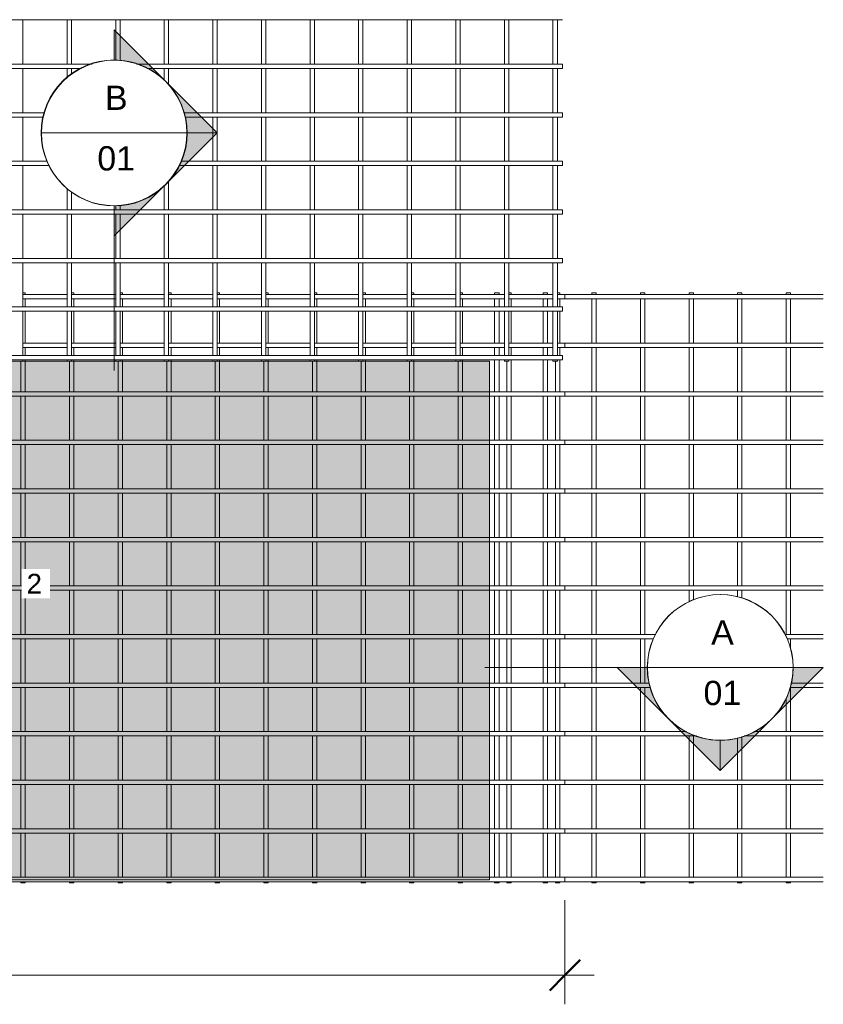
# Model space of a CAD drawing. Header units: millimetres. Extents: x -1068 to 8230, y -787 to 3268.
# Tile 3 of 4: x 3252 to 6560, y -787 to 3268. Entities that reach past the tile are written whole.
import ezdxf

# ---------------------------------------------------------------- set-up
doc = ezdxf.new("R2010")
doc.units = ezdxf.units.MM
for name, color, linetype, lineweight in [('A-ANNO-DIMS', 211, 'Continuous', 9), ('A-ANNO-DIMS-50', 211, 'Continuous', 9), ('A-DETL-GENF', 92, 'Continuous', 18), ('A-DETL-THIN', 151, 'Continuous', 18), ('A-GENM', 13, 'Continuous', 18), ('G-ANNO-SYMB', 111, 'Continuous', 9), ('G-ANNO-TEXT', 231, 'Continuous', 9)]:
    doc.layers.add(name, color=color, linetype=linetype, lineweight=lineweight)
doc.styles.add('Arial', font='arial.ttf', dxfattribs={"height": 100})
doc.styles.add('Arial_2', font='arial.ttf', dxfattribs={"height": 81.236361})
doc.styles.add('TechnicBold', font='techb___.ttf', dxfattribs={"height": 100})
doc.dimstyles.new('Technic_-_DiagonalSlash', dxfattribs={"dimscale": 304.8, "dimtxt": 134.269535, "dimasz": 0.410105, "dimexe": 0.393701, "dimexo": 0.82021, "dimgap": 0.287073, "dimtad": 1, "dimdec": 0, "dimzin": 0, "dimdsep": 46, "dimtxsty": 'TechnicBold', "dimblk1": 'OBLIQUE', "dimblk2": 'OBLIQUE', "dimsah": 1, "dimcen": 0.09, "dimdle": 0.393701, "dimazin": 0, "dimtfac": 1, "dimtdec": 4, "dimtix": 1, "dimtmove": 0, "dimatfit": 3, "dimfxl": 1, "dimtvp": 1, "dimtfill": 1, "dimtolj": 1, "dimtzin": 0, "dimarcsym": 2})

# ---------------------------------------------------------------- blocks, each defined once
blk = doc.blocks.new('United Steel Ductile SE92 Large Mesh - United Steel Ductile SE92 Large Mesh-258922-Level 1')
at = {"layer": 'A-GENM'}
for p, q in [((-2220.9, 0), (-2230.9, 0)), ((-2220.9, -6.9), (-2220.9, 0)), ((-2020.9, 0), (-2030.9, 0)), ((-2020.9, -6.9), (-2020.9, 0)), ((-1820.9, 0), (-1831, 0)), ((-1820.9, -6.9), (-1820.9, 0)), ((-1620.9, 0), (-1631, 0)), ((-1620.9, -6.9), (-1620.9, 0)), ((-1420.9, 0), (-1431, 0)), ((-1420.9, -6.9), (-1420.9, 0)), ((-1221, 0), (-1231, 0)), ((-1221, -6.9), (-1221, 0)), ((-1021, 0), (-1031, 0)), ((-1021, -6.9), (-1021, 0)), ((-821, 0), (-831, 0)), ((-821, -6.9), (-821, 0)), ((-621, 0), (-631, 0)), ((-621, -6.9), (-621, 0)), ((-421, 0), (-431, 0)), ((-421, -6.9), (-421, 0)), ((-221, 0), (-231, 0)), ((-221, -6.9), (-221, 0)), ((-21, 0), (-31, 0)), ((-21, -6.9), (-21, 0)), ((-2048.9, -6.9), (-2230.9, -6.9)), ((-2230.9, -24.9), (-2048.9, -24.9)), ((-2220.9, -57.9), (-2220.9, -24.9)), ((-1848.9, -6.9), (-2030.9, -6.9)), ((-2030.9, -24.9), (-1848.9, -24.9)), ((-2020.9, -57.9), (-2020.9, -24.9)), ((-1648.9, -6.9), (-1830.9, -6.9)), ((-1830.9, -24.9), (-1648.9, -24.9)), ((-1820.9, -57.9), (-1820.9, -24.9)), ((-1448.9, -6.9), (-1630.9, -6.9)), ((-1630.9, -24.9), (-1448.9, -24.9)), ((-1620.9, -57.9), (-1620.9, -24.9)), ((-1249, -6.9), (-1430.9, -6.9)), ((-1430.9, -24.9), (-1249, -24.9)), ((-1420.9, -57.9), (-1420.9, -24.9)), ((-1049, -6.9), (-1231, -6.9)), ((-1231, -24.9), (-1049, -24.9)), ((-1221, -57.9), (-1221, -24.9)), ((-849.5, -6.9), (-1031, -6.9)), ((-1031, -24.9), (-849.5, -24.9)), ((-1021, -57.9), (-1021, -24.9)), ((-649, -6.9), (-831, -6.9)), ((-831, -24.9), (-649, -24.9)), ((-821, -57.9), (-821, -24.9)), ((-449, -6.9), (-631, -6.9)), ((-631, -24.9), (-449, -24.9)), ((-621, -57.9), (-621, -24.9)), ((-249, -6.9), (-431, -6.9)), ((-431, -24.9), (-249, -24.9)), ((-421, -57.9), (-421, -24.9)), ((-49, -6.9), (-231, -6.9)), ((-231, -24.9), (-49, -24.9)), ((-221, -57.9), (-221, -24.9)), ((0, -6.9), (-31, -6.9)), ((-31, -24.9), (0, -24.9)), ((-21, -57.9), (-21, -24.9)), ((0, -24.9), (0, -6.9)), ((-2220.9, -206.9), (-2220.9, -75.9)), ((-2020.9, -206.9), (-2020.9, -75.9)), ((-1820.9, -206.9), (-1820.9, -75.9)), ((-1620.9, -206.9), (-1620.9, -75.9)), ((-1420.9, -206.9), (-1420.9, -75.9)), ((-1221, -206.9), (-1221, -75.9)), ((-1021, -206.9), (-1021, -75.9)), ((-821, -206.9), (-821, -75.9)), ((-621, -206.9), (-621, -75.9)), ((-421, -206.9), (-421, -75.9)), ((-221, -206.9), (-221, -75.9)), ((-21, -206.9), (-21, -75.9)), ((-2048.9, -206.9), (-2230.9, -206.9)), ((-2230.9, -224.9), (-2048.9, -224.9)), ((-2220.9, -257.8), (-2220.9, -224.9)), ((-1848.9, -206.9), (-2030.9, -206.9)), ((-2030.9, -224.9), (-1848.9, -224.9)), ((-2020.9, -257.8), (-2020.9, -224.9)), ((-1648.9, -206.9), (-1830.9, -206.9)), ((-1830.9, -224.9), (-1648.9, -224.9)), ((-1820.9, -257.8), (-1820.9, -224.9)), ((-1448.9, -206.9), (-1630.9, -206.9)), ((-1630.9, -224.9), (-1448.9, -224.9)), ((-1620.9, -257.8), (-1620.9, -224.9)), ((-1249, -206.9), (-1430.9, -206.9)), ((-1430.9, -224.9), (-1249, -224.9)), ((-1420.9, -257.8), (-1420.9, -224.9)), ((-1049, -206.9), (-1231, -206.9)), ((-1231, -224.9), (-1049, -224.9)), ((-1221, -257.8), (-1221, -224.9)), ((-849, -206.9), (-1031, -206.9)), ((-1031, -224.9), (-849, -224.9)), ((-1021, -257.8), (-1021, -224.9)), ((-649, -206.9), (-831, -206.9)), ((-831, -224.9), (-649, -224.9)), ((-821, -257.8), (-821, -224.9)), ((-449, -206.9), (-631, -206.9)), ((-631, -224.9), (-449, -224.9)), ((-621, -257.8), (-621, -224.9)), ((-249, -206.9), (-431, -206.9)), ((-431, -224.9), (-249, -224.9)), ((-421, -257.8), (-421, -224.9)), ((-49, -206.9), (-231, -206.9)), ((-231, -224.9), (-49, -224.9)), ((-221, -257.8), (-221, -224.9)), ((0, -206.9), (-31, -206.9)), ((-31, -224.9), (0, -224.9)), ((-21, -257.8), (-21, -224.9)), ((0, -224.9), (0, -206.9)), ((-2238.9, -281.2), (-2238.9, -406.8)), ((-2220.9, -281.2), (-2220.9, -275.8)), ((-2220.9, -406.8), (-2220.9, -281.2)), ((-2038.9, -281.2), (-2038.9, -406.8)), ((-2020.9, -281.2), (-2020.9, -275.8)), ((-2020.9, -406.8), (-2020.9, -281.2)), ((-1838.9, -281.2), (-1838.9, -406.8)), ((-1820.9, -281.2), (-1820.9, -275.8)), ((-1820.9, -406.8), (-1820.9, -281.2)), ((-1638.9, -281.2), (-1638.9, -406.8)), ((-1620.9, -281.2), (-1620.9, -275.8)), ((-1620.9, -406.8), (-1620.9, -281.2)), ((-1438.9, -281.2), (-1438.9, -406.8)), ((-1420.9, -281.2), (-1420.9, -275.8)), ((-1420.9, -406.8), (-1420.9, -281.2)), ((-1239, -281.2), (-1239, -406.8)), ((-1221, -281.2), (-1221, -275.8)), ((-1221, -406.8), (-1221, -281.2)), ((-1039, -281.2), (-1039, -406.8)), ((-1021, -281.2), (-1021, -275.8)), ((-1021, -406.8), (-1021, -281.2)), ((-839, -281.2), (-839, -406.8)), ((-821, -281.2), (-821, -275.8)), ((-821, -406.8), (-821, -281.2)), ((-639, -281.2), (-639, -406.8)), ((-621, -281.2), (-621, -275.8)), ((-621, -406.8), (-621, -281.2)), ((-439, -281.2), (-439, -406.8)), ((-421, -281.2), (-421, -275.8)), ((-421, -406.8), (-421, -281.2)), ((-239, -281.2), (-239, -406.8)), ((-221, -406.8), (-221, -275.8)), ((-39, -281.2), (-39, -406.8)), ((-21, -406.8), (-21, -275.8)), ((-310.1, -406.8), (-6060, -406.8)), ((-6060, -424.8), (-310.1, -424.8)), ((-2238.9, -424.8), (-2238.9, -606.8)), ((-2220.9, -606.8), (-2220.9, -424.8)), ((-2038.9, -424.8), (-2038.9, -606.8)), ((-2020.9, -606.8), (-2020.9, -424.8)), ((-1838.9, -424.8), (-1838.9, -606.8)), ((-1820.9, -606.8), (-1820.9, -424.8)), ((-1638.9, -424.8), (-1638.9, -606.8)), ((-1620.9, -606.8), (-1620.9, -424.8)), ((-1438.9, -424.8), (-1438.9, -606.8)), ((-1420.9, -606.8), (-1420.9, -424.8)), ((-1239, -424.8), (-1239, -606.8)), ((-1221, -606.8), (-1221, -424.8)), ((-1039, -424.8), (-1039, -606.8)), ((-1021, -606.8), (-1021, -424.8)), ((-839, -424.8), (-839, -606.8)), ((-821, -606.8), (-821, -424.8)), ((-639, -424.8), (-639, -606.8)), ((-621, -606.8), (-621, -424.8)), ((-439, -424.8), (-439, -606.8)), ((-421, -606.8), (-421, -424.8)), ((0, -406.8), (-310.1, -406.8)), ((-310.1, -424.8), (0, -424.8)), ((-239, -424.8), (-239, -606.8)), ((-221, -606.8), (-221, -424.8)), ((-39, -424.8), (-39, -606.8)), ((-21, -606.8), (-21, -424.8)), ((0, -424.8), (0, -406.8)), ((-310.1, -606.8), (-6060, -606.8)), ((0, -606.8), (-310.1, -606.8)), ((0, -624.8), (0, -606.8)), ((-6060, -624.8), (-310.1, -624.8)), ((-2238.9, -624.8), (-2238.9, -806.8)), ((-2220.9, -806.8), (-2220.9, -624.8)), ((-2038.9, -624.8), (-2038.9, -806.8)), ((-2020.9, -806.8), (-2020.9, -624.8)), ((-1838.9, -624.8), (-1838.9, -806.8)), ((-1820.9, -806.8), (-1820.9, -624.8)), ((-1638.9, -624.8), (-1638.9, -806.8)), ((-1620.9, -806.8), (-1620.9, -624.8)), ((-1438.9, -624.8), (-1438.9, -806.8)), ((-1420.9, -806.8), (-1420.9, -624.8)), ((-1239, -624.8), (-1239, -806.8)), ((-1221, -806.8), (-1221, -624.8)), ((-1039, -624.8), (-1039, -806.8)), ((-1021, -806.8), (-1021, -624.8)), ((-839, -624.8), (-839, -806.8)), ((-821, -806.8), (-821, -624.8)), ((-639, -624.8), (-639, -806.8)), ((-621, -806.8), (-621, -624.8)), ((-439, -624.8), (-439, -806.8)), ((-421, -806.8), (-421, -624.8)), ((-310.1, -624.8), (0, -624.8)), ((-239, -624.8), (-239, -806.8)), ((-221, -806.8), (-221, -624.8)), ((-39, -624.8), (-39, -806.8)), ((-21, -806.8), (-21, -624.8)), ((-310.1, -806.8), (-6060, -806.8)), ((0, -806.8), (-310.1, -806.8)), ((0, -824.8), (0, -806.8)), ((-6060, -824.8), (-310.1, -824.8)), ((-2238.9, -824.8), (-2238.9, -1006.8)), ((-2220.9, -1006.8), (-2220.9, -824.8)), ((-2038.9, -824.8), (-2038.9, -1006.8)), ((-2020.9, -1006.8), (-2020.9, -824.8)), ((-1838.9, -824.8), (-1838.9, -1006.8)), ((-1820.9, -1006.8), (-1820.9, -824.8)), ((-1638.9, -824.8), (-1638.9, -1006.8)), ((-1620.9, -1006.8), (-1620.9, -824.8)), ((-1438.9, -824.8), (-1438.9, -1006.8)), ((-1420.9, -1006.8), (-1420.9, -824.8)), ((-1239, -824.8), (-1239, -1006.8)), ((-1221, -1006.8), (-1221, -824.8)), ((-1039, -824.8), (-1039, -1006.8)), ((-1021, -1006.8), (-1021, -824.8)), ((-839, -824.8), (-839, -1006.8)), ((-821, -1006.8), (-821, -824.8)), ((-639, -824.8), (-639, -1006.8)), ((-621, -1006.8), (-621, -824.8)), ((-439, -824.8), (-439, -1006.8)), ((-421, -1006.8), (-421, -824.8)), ((-310.1, -824.8), (0, -824.8)), ((-239, -824.8), (-239, -1006.8)), ((-221, -1006.8), (-221, -824.8)), ((-39, -824.8), (-39, -1006.8)), ((-21, -1006.8), (-21, -824.8)), ((-310.1, -1006.8), (-6060, -1006.8)), ((0, -1006.8), (-310.1, -1006.8)), ((0, -1024.8), (0, -1006.8)), ((-6060, -1024.8), (-310.1, -1024.8)), ((-2238.9, -1024.8), (-2238.9, -1206.8)), ((-2220.9, -1206.8), (-2220.9, -1024.8)), ((-2038.9, -1024.8), (-2038.9, -1206.8)), ((-2020.9, -1206.8), (-2020.9, -1024.8)), ((-1838.9, -1024.8), (-1838.9, -1206.8)), ((-1820.9, -1206.8), (-1820.9, -1024.8)), ((-1638.9, -1024.8), (-1638.9, -1206.8)), ((-1620.9, -1206.8), (-1620.9, -1024.8)), ((-1438.9, -1024.8), (-1438.9, -1206.8)), ((-1420.9, -1206.8), (-1420.9, -1024.8)), ((-1239, -1024.8), (-1239, -1206.8)), ((-1221, -1206.8), (-1221, -1024.8)), ((-1039, -1024.8), (-1039, -1206.8)), ((-1021, -1206.8), (-1021, -1024.8)), ((-839, -1024.8), (-839, -1206.8)), ((-821, -1206.8), (-821, -1024.8)), ((-639, -1024.8), (-639, -1206.8)), ((-621, -1206.8), (-621, -1024.8)), ((-439, -1024.8), (-439, -1206.8)), ((-421, -1206.8), (-421, -1024.8)), ((-310.1, -1024.8), (0, -1024.8)), ((-239, -1024.8), (-239, -1206.8)), ((-221, -1206.8), (-221, -1024.8)), ((-39, -1024.8), (-39, -1206.8)), ((-21, -1206.8), (-21, -1024.8)), ((-310.1, -1206.8), (-6060, -1206.8)), ((0, -1206.8), (-310.1, -1206.8)), ((0, -1224.8), (0, -1206.8)), ((-6060, -1224.8), (-310.1, -1224.8)), ((-2238.9, -1224.8), (-2238.9, -1406.7)), ((-2220.9, -1406.7), (-2220.9, -1224.8)), ((-2038.9, -1224.8), (-2038.9, -1406.7)), ((-2020.9, -1406.7), (-2020.9, -1224.8)), ((-1838.9, -1224.8), (-1838.9, -1406.7)), ((-1820.9, -1406.7), (-1820.9, -1224.8)), ((-1638.9, -1224.8), (-1638.9, -1406.7)), ((-1620.9, -1406.7), (-1620.9, -1224.8)), ((-1438.9, -1224.8), (-1438.9, -1406.7)), ((-1420.9, -1406.7), (-1420.9, -1224.8)), ((-1239, -1224.8), (-1239, -1406.7)), ((-1221, -1406.7), (-1221, -1224.8)), ((-1039, -1224.8), (-1039, -1406.7)), ((-1021, -1406.7), (-1021, -1224.8)), ((-839, -1224.8), (-839, -1406.7)), ((-821, -1406.7), (-821, -1224.8)), ((-639, -1224.8), (-639, -1406.7)), ((-621, -1406.7), (-621, -1224.8)), ((-439, -1224.8), (-439, -1406.7)), ((-421, -1406.7), (-421, -1224.8)), ((-310.1, -1224.8), (0, -1224.8)), ((-239, -1224.8), (-239, -1406.7)), ((-221, -1406.7), (-221, -1224.8)), ((-39, -1224.8), (-39, -1406.7)), ((-21, -1406.7), (-21, -1224.8)), ((-310.1, -1406.7), (-6060, -1406.7)), ((0, -1406.7), (-310.1, -1406.7)), ((0, -1424.7), (0, -1406.7)), ((-6060, -1424.7), (-310.1, -1424.7)), ((-2238.9, -1424.7), (-2238.9, -1606.7)), ((-2220.9, -1606.7), (-2220.9, -1424.7)), ((-2038.9, -1424.7), (-2038.9, -1606.7)), ((-2020.9, -1606.7), (-2020.9, -1424.7)), ((-1838.9, -1424.7), (-1838.9, -1606.7)), ((-1820.9, -1606.7), (-1820.9, -1424.7)), ((-1638.9, -1424.7), (-1638.9, -1606.7)), ((-1620.9, -1606.7), (-1620.9, -1424.7)), ((-1438.9, -1424.7), (-1438.9, -1606.7)), ((-1420.9, -1606.7), (-1420.9, -1424.7)), ((-1239, -1424.7), (-1239, -1606.7)), ((-1221, -1606.7), (-1221, -1424.7)), ((-1039, -1424.7), (-1039, -1606.7)), ((-1021, -1606.7), (-1021, -1424.7)), ((-839, -1424.7), (-839, -1606.7)), ((-821, -1606.7), (-821, -1424.7)), ((-639, -1424.7), (-639, -1606.7)), ((-621, -1606.7), (-621, -1424.7)), ((-439, -1424.7), (-439, -1606.7)), ((-421, -1606.7), (-421, -1424.7)), ((-310.1, -1424.7), (0, -1424.7)), ((-239, -1424.7), (-239, -1606.7)), ((-221, -1606.7), (-221, -1424.7)), ((-39, -1424.7), (-39, -1606.7)), ((-21, -1606.7), (-21, -1424.7)), ((-310.1, -1606.7), (-6060, -1606.7)), ((0, -1606.7), (-310.1, -1606.7)), ((0, -1624.7), (0, -1606.7)), ((-6060, -1624.7), (-310.1, -1624.7)), ((-2238.9, -1624.7), (-2238.9, -1806.7)), ((-2220.9, -1806.7), (-2220.9, -1624.7)), ((-2038.9, -1624.7), (-2038.9, -1806.7)), ((-2020.9, -1806.7), (-2020.9, -1624.7)), ((-1838.9, -1624.7), (-1838.9, -1806.7)), ((-1820.9, -1806.7), (-1820.9, -1624.7)), ((-1638.9, -1624.7), (-1638.9, -1806.7)), ((-1620.9, -1806.7), (-1620.9, -1624.7)), ((-1438.9, -1624.7), (-1438.9, -1806.7)), ((-1420.9, -1806.7), (-1420.9, -1624.7)), ((-1239, -1624.7), (-1239, -1806.7)), ((-1221, -1806.7), (-1221, -1624.7)), ((-1039, -1624.7), (-1039, -1806.7)), ((-1021, -1806.7), (-1021, -1624.7)), ((-839, -1624.7), (-839, -1806.7)), ((-821, -1806.7), (-821, -1624.7)), ((-639, -1624.7), (-639, -1806.7)), ((-621, -1806.7), (-621, -1624.7)), ((-439, -1624.7), (-439, -1806.7)), ((-421, -1806.7), (-421, -1624.7)), ((-310.1, -1624.7), (0, -1624.7)), ((-239, -1625.3), (-239, -1806.7)), ((-221, -1806.7), (-221, -1625.3)), ((-39, -1625.3), (-39, -1806.7)), ((-21, -1806.7), (-21, -1625.3)), ((-310.1, -1806.7), (-6060, -1806.7)), ((0, -1806.7), (-310.1, -1806.7)), ((0, -1824.7), (0, -1806.7)), ((-6060, -1824.7), (-310.1, -1824.7)), ((-2238.9, -1824.7), (-2238.9, -2006.7)), ((-2220.9, -2006.7), (-2220.9, -1824.7)), ((-2038.9, -1824.7), (-2038.9, -2006.7)), ((-2020.9, -2006.7), (-2020.9, -1824.7)), ((-1838.9, -1824.7), (-1838.9, -2006.7)), ((-1820.9, -2006.7), (-1820.9, -1824.7)), ((-1638.9, -1824.7), (-1638.9, -2006.7)), ((-1620.9, -2006.7), (-1620.9, -1824.7)), ((-1438.9, -1824.7), (-1438.9, -2006.7)), ((-1420.9, -2006.7), (-1420.9, -1824.7)), ((-1239, -1824.7), (-1239, -2006.7)), ((-1221, -2006.7), (-1221, -1824.7)), ((-1039, -1824.7), (-1039, -2006.7)), ((-1021, -2006.7), (-1021, -1824.7)), ((-839, -1824.7), (-839, -2006.7)), ((-821, -2006.7), (-821, -1824.7)), ((-639, -1824.7), (-639, -2006.7)), ((-621, -2006.7), (-621, -1824.7)), ((-439, -1824.7), (-439, -2006.7)), ((-421, -2006.7), (-421, -1824.7)), ((-310.1, -1824.7), (0, -1824.7)), ((-239, -1824.7), (-239, -2006.7)), ((-221, -2006.7), (-221, -1824.7)), ((-39, -1824.7), (-39, -2006.7)), ((-21, -2006.7), (-21, -1824.7)), ((-310.1, -2006.7), (-6060, -2006.7)), ((-6060, -2024.7), (-310.1, -2024.7)), ((-2238.9, -2024.7), (-2238.9, -2206.7)), ((-2220.9, -2206.7), (-2220.9, -2024.7)), ((-2038.9, -2024.7), (-2038.9, -2206.7)), ((-2020.9, -2206.7), (-2020.9, -2024.7)), ((-1838.9, -2024.7), (-1838.9, -2206.7)), ((-1820.9, -2206.7), (-1820.9, -2024.7)), ((-1638.9, -2024.7), (-1638.9, -2206.7)), ((-1620.9, -2206.7), (-1620.9, -2024.7)), ((-1438.9, -2024.7), (-1438.9, -2206.7)), ((-1420.9, -2206.7), (-1420.9, -2024.7)), ((-1239, -2024.7), (-1239, -2206.7)), ((-1221, -2206.7), (-1221, -2024.7)), ((-1039, -2024.7), (-1039, -2206.7)), ((-1021, -2206.7), (-1021, -2024.7)), ((-839, -2024.7), (-839, -2206.7)), ((-821, -2206.7), (-821, -2024.7)), ((-639, -2024.7), (-639, -2206.7)), ((-621, -2206.7), (-621, -2024.7)), ((-439, -2024.7), (-439, -2206.7)), ((-421, -2206.7), (-421, -2024.7)), ((0, -2006.7), (-310.1, -2006.7)), ((-310.1, -2024.7), (0, -2024.7)), ((-239, -2024.7), (-239, -2206.7)), ((-221, -2206.7), (-221, -2024.7)), ((-39, -2024.7), (-39, -2206.7)), ((-21, -2206.7), (-21, -2024.7)), ((0, -2024.7), (0, -2006.7)), ((-310.1, -2206.7), (-6060, -2206.7)), ((-6060, -2224.7), (-310.1, -2224.7)), ((-2238.9, -2224.7), (-2238.9, -2406.7)), ((-2220.9, -2406.7), (-2220.9, -2224.7)), ((-2038.9, -2224.7), (-2038.9, -2406.7)), ((-2020.9, -2406.7), (-2020.9, -2224.7)), ((-1838.9, -2224.7), (-1838.9, -2406.7)), ((-1820.9, -2406.7), (-1820.9, -2224.7)), ((-1638.9, -2224.7), (-1638.9, -2406.7)), ((-1620.9, -2406.7), (-1620.9, -2224.7)), ((-1438.9, -2224.7), (-1438.9, -2406.7)), ((-1420.9, -2406.7), (-1420.9, -2224.7)), ((-1239, -2224.7), (-1239, -2406.7)), ((-1221, -2406.7), (-1221, -2224.7)), ((-1039, -2224.7), (-1039, -2406.7)), ((-1021, -2406.7), (-1021, -2224.7)), ((-839, -2224.7), (-839, -2406.7)), ((-821, -2406.7), (-821, -2224.7)), ((-639, -2224.7), (-639, -2406.7)), ((-621, -2406.7), (-621, -2224.7)), ((-439, -2224.7), (-439, -2406.7)), ((-421, -2406.7), (-421, -2224.7)), ((0, -2206.7), (-310.1, -2206.7)), ((-310.1, -2224.7), (0, -2224.7)), ((-239, -2224.7), (-239, -2406.7)), ((-221, -2406.7), (-221, -2224.7)), ((-39, -2224.7), (-39, -2406.7)), ((-21, -2406.7), (-21, -2224.7)), ((0, -2224.7), (0, -2206.7)), ((-310.1, -2406.7), (-6060, -2406.7)), ((-6060, -2424.7), (0, -2424.7)), ((-2238.9, -2424.7), (-2238.9, -2430)), ((-2238.9, -2430), (-2220.9, -2430)), ((-2220.9, -2430), (-2220.9, -2424.7)), ((-2038.9, -2424.7), (-2038.9, -2430)), ((-2038.9, -2430), (-2020.9, -2430)), ((-2020.9, -2430), (-2020.9, -2424.7)), ((-1838.9, -2424.7), (-1838.9, -2430)), ((-1838.9, -2430), (-1820.9, -2430)), ((-1820.9, -2430), (-1820.9, -2424.7)), ((-1638.9, -2424.7), (-1638.9, -2430)), ((-1638.9, -2430), (-1620.9, -2430)), ((-1620.9, -2430), (-1620.9, -2424.7)), ((-1438.9, -2424.7), (-1438.9, -2430)), ((-1438.9, -2430), (-1420.9, -2430)), ((-1420.9, -2430), (-1420.9, -2424.7)), ((-1239, -2424.7), (-1239, -2430)), ((-1239, -2430), (-1221, -2430)), ((-1221, -2430), (-1221, -2424.7)), ((-1039, -2424.7), (-1039, -2430)), ((-1039, -2430), (-1021, -2430)), ((-1021, -2430), (-1021, -2424.7)), ((-839, -2424.7), (-839, -2430)), ((-839, -2430), (-821, -2430)), ((-821, -2430), (-821, -2424.7)), ((-639, -2424.7), (-639, -2430)), ((-639, -2430), (-621, -2430)), ((-621, -2430), (-621, -2424.7)), ((-439, -2424.7), (-439, -2430)), ((-439, -2430), (-421, -2430)), ((-421, -2430), (-421, -2424.7)), ((0, -2406.7), (-310.1, -2406.7)), ((-239, -2424.8), (-239, -2430)), ((-239, -2430), (-221, -2430)), ((-221, -2430), (-221, -2424.8)), ((-39, -2424.8), (-39, -2430)), ((-39, -2430), (-21, -2430)), ((-21, -2430), (-21, -2424.8)), ((0, -2424.7), (0, -2406.7))]:
    blk.add_line(p, q, dxfattribs=at)
blk = doc.blocks.new('United Steel Ductile SE92 Large Mesh - United Steel Ductile SE92 Large Mesh-V1-Level 1')
at = {"layer": 'A-GENM'}
for p, q in [((-6060, -1024.8), (0, -1024.8)), ((-2220.9, -1206.8), (-2220.9, -1024.8)), ((-2038.9, -1024.8), (-2038.9, -1206.8)), ((-2020.9, -1206.8), (-2020.9, -1024.8)), ((-1838.9, -1024.8), (-1838.9, -1191.5)), ((-1820.9, -1193.3), (-1820.9, -1024.8)), ((-1638.9, -1024.8), (-1638.9, -1206.8)), ((-1620.9, -1206.8), (-1620.9, -1024.8)), ((-1438.9, -1024.8), (-1438.9, -1206.8)), ((-1420.9, -1206.8), (-1420.9, -1024.8)), ((-1239, -1024.8), (-1239, -1206.8)), ((-1221, -1206.8), (-1221, -1024.8)), ((-1039, -1024.8), (-1039, -1206.8)), ((-1021, -1206.8), (-1021, -1024.8)), ((-839, -1024.8), (-839, -1206.8)), ((-821, -1206.8), (-821, -1024.8)), ((-639, -1024.8), (-639, -1206.8)), ((-621, -1206.8), (-621, -1024.8)), ((-439, -1024.8), (-439, -1206.8)), ((-421, -1206.8), (-421, -1024.8)), ((-239, -1024.8), (-239, -1206.8)), ((-221, -1206.8), (-221, -1024.8)), ((-39, -1024.8), (-39, -1206.8)), ((-21, -1206.8), (-21, -1024.8)), ((0, -1024.8), (0, -1023.7)), ((-1936.3, -1206.8), (-6060, -1206.8)), ((0, -1206.8), (-1752.9, -1206.8)), ((0, -1224.8), (0, -1206.8)), ((-6060, -1224.8), (-1980, -1224.8)), ((-2220.9, -1406.7), (-2220.9, -1224.8)), ((-2038.9, -1224.8), (-2038.9, -1264.2)), ((-2020.9, -1249.4), (-2020.9, -1224.8)), ((-1709.2, -1224.8), (0, -1224.8)), ((-1638.9, -1224.8), (-1638.9, -1273.5)), ((-1620.9, -1292.8), (-1620.9, -1224.8)), ((-1438.9, -1224.8), (-1438.9, -1406.7)), ((-1420.9, -1406.7), (-1420.9, -1224.8)), ((-1239, -1224.8), (-1239, -1406.7)), ((-1221, -1406.7), (-1221, -1224.8)), ((-1039, -1224.8), (-1039, -1406.7)), ((-1021, -1406.7), (-1021, -1224.8)), ((-839, -1224.8), (-839, -1406.7)), ((-821, -1406.7), (-821, -1224.8)), ((-639, -1224.8), (-639, -1406.7)), ((-621, -1406.7), (-621, -1224.8)), ((-439, -1224.8), (-439, -1406.7)), ((-421, -1406.7), (-421, -1224.8)), ((-239, -1224.8), (-239, -1406.7)), ((-221, -1406.7), (-221, -1224.8)), ((-39, -1224.8), (-39, -1406.7)), ((-21, -1406.7), (-21, -1224.8)), ((-2131, -1406.7), (-6060, -1406.7)), ((0, -1406.7), (-1558.1, -1406.7)), ((0, -1424.7), (0, -1406.7)), ((-6060, -1424.7), (-2136.5, -1424.7)), ((-2220.9, -1606.7), (-2220.9, -1424.7)), ((-1552.7, -1424.7), (0, -1424.7)), ((-1438.9, -1424.7), (-1438.9, -1606.7)), ((-1420.9, -1606.7), (-1420.9, -1424.7)), ((-1239, -1424.7), (-1239, -1606.7)), ((-1221, -1606.7), (-1221, -1424.7)), ((-1039, -1424.7), (-1039, -1606.7)), ((-1021, -1606.7), (-1021, -1424.7)), ((-839, -1424.7), (-839, -1606.7)), ((-821, -1606.7), (-821, -1424.7)), ((-639, -1424.7), (-639, -1606.7)), ((-621, -1606.7), (-621, -1424.7)), ((-439, -1424.7), (-439, -1606.7)), ((-421, -1606.7), (-421, -1424.7)), ((-239, -1424.7), (-239, -1606.7)), ((-221, -1606.7), (-221, -1424.7)), ((-39, -1424.7), (-39, -1606.7)), ((-21, -1606.7), (-21, -1424.7)), ((-2121.2, -1606.7), (-6060, -1606.7)), ((0, -1606.7), (-1568, -1606.7)), ((0, -1624.7), (0, -1606.7)), ((-6060, -1624.7), (-2111.6, -1624.7)), ((-2220.9, -1806.7), (-2220.9, -1624.7)), ((-1577.6, -1624.7), (0, -1624.7)), ((-1438.9, -1624.7), (-1438.9, -1806.7)), ((-1420.9, -1806.7), (-1420.9, -1624.7)), ((-1239, -1624.7), (-1239, -1806.7)), ((-1221, -1806.7), (-1221, -1624.7)), ((-1039, -1624.7), (-1039, -1806.7)), ((-1021, -1806.7), (-1021, -1624.7)), ((-839, -1624.7), (-839, -1806.7)), ((-821, -1806.7), (-821, -1624.7)), ((-639, -1624.7), (-639, -1806.7)), ((-621, -1806.7), (-621, -1624.7)), ((-439, -1624.7), (-439, -1806.7)), ((-421, -1806.7), (-421, -1624.7)), ((-239, -1624.7), (-239, -1806.7)), ((-221, -1806.7), (-221, -1624.7)), ((-39, -1624.7), (-39, -1806.7)), ((-21, -1806.7), (-21, -1624.7)), ((-1620.9, -1806.7), (-1620.9, -1689)), ((-2038.9, -1717.7), (-2038.9, -1806.7)), ((-2020.9, -1806.7), (-2020.9, -1732.4)), ((-1638.9, -1708.4), (-1638.9, -1806.7)), ((0, -1806.7), (-6060, -1806.7)), ((-1838.9, -1790.4), (-1838.9, -1806.7)), ((-1820.9, -1806.7), (-1820.9, -1788.6)), ((0, -1824.7), (0, -1806.7)), ((-6060, -1824.7), (0, -1824.7)), ((-2220.9, -2006.7), (-2220.9, -1824.7)), ((-2038.9, -1824.7), (-2038.9, -2006.7)), ((-2020.9, -2006.7), (-2020.9, -1824.7)), ((-1838.9, -1824.7), (-1838.9, -2006.7)), ((-1820.9, -2006.7), (-1820.9, -1824.7)), ((-1638.9, -1824.7), (-1638.9, -2006.7)), ((-1620.9, -2006.7), (-1620.9, -1824.7)), ((-1438.9, -1824.7), (-1438.9, -2006.7)), ((-1420.9, -2006.7), (-1420.9, -1824.7)), ((-1239, -1824.7), (-1239, -2006.7)), ((-1221, -2006.7), (-1221, -1824.7)), ((-1039, -1824.7), (-1039, -2006.7)), ((-1021, -2006.7), (-1021, -1824.7)), ((-839, -1824.7), (-839, -2006.7)), ((-821, -2006.7), (-821, -1824.7)), ((-639, -1824.7), (-639, -2006.7)), ((-621, -2006.7), (-621, -1824.7)), ((-439, -1824.7), (-439, -2006.7)), ((-421, -2006.7), (-421, -1824.7)), ((-239, -1824.7), (-239, -2006.7)), ((-221, -2006.7), (-221, -1824.7)), ((-39, -1824.7), (-39, -2006.7)), ((-21, -2006.7), (-21, -1824.7)), ((0, -2006.7), (-6060, -2006.7)), ((-6060, -2024.7), (0, -2024.7)), ((-2220.9, -2206.7), (-2220.9, -2024.7)), ((-2038.9, -2024.7), (-2038.9, -2206.7)), ((-2020.9, -2206.7), (-2020.9, -2024.7)), ((-1838.9, -2024.7), (-1838.9, -2206.7)), ((-1820.9, -2206.7), (-1820.9, -2024.7)), ((-1638.9, -2024.7), (-1638.9, -2206.7)), ((-1620.9, -2206.7), (-1620.9, -2024.7)), ((-1438.9, -2024.7), (-1438.9, -2206.7)), ((-1420.9, -2206.7), (-1420.9, -2024.7)), ((-1239, -2024.7), (-1239, -2206.7)), ((-1221, -2206.7), (-1221, -2024.7)), ((-1039, -2024.7), (-1039, -2206.7)), ((-1021, -2206.7), (-1021, -2024.7)), ((-839, -2024.7), (-839, -2206.7)), ((-821, -2206.7), (-821, -2024.7)), ((-639, -2024.7), (-639, -2206.7)), ((-621, -2206.7), (-621, -2024.7)), ((-439, -2024.7), (-439, -2206.7)), ((-421, -2206.7), (-421, -2024.7)), ((-239, -2024.7), (-239, -2206.7)), ((-221, -2206.7), (-221, -2024.7)), ((-39, -2024.7), (-39, -2206.7)), ((-21, -2206.7), (-21, -2024.7)), ((0, -2024.7), (0, -2006.7)), ((0, -2206.7), (-6060, -2206.7)), ((-6060, -2224.7), (0, -2224.7)), ((-2220.9, -2406.7), (-2220.9, -2224.7)), ((-2038.9, -2224.7), (-2038.9, -2406.7)), ((-2020.9, -2406.7), (-2020.9, -2224.7)), ((-1838.9, -2224.7), (-1838.9, -2406.7)), ((-1820.9, -2406.7), (-1820.9, -2224.7)), ((-1638.9, -2224.7), (-1638.9, -2406.7)), ((-1620.9, -2406.7), (-1620.9, -2224.7)), ((-1438.9, -2224.7), (-1438.9, -2406.7)), ((-1420.9, -2406.7), (-1420.9, -2224.7)), ((-1239, -2224.7), (-1239, -2406.7)), ((-1221, -2406.7), (-1221, -2224.7)), ((-1039, -2224.7), (-1039, -2406.7)), ((-1021, -2406.7), (-1021, -2224.7)), ((-839, -2224.7), (-839, -2406.7)), ((-821, -2406.7), (-821, -2224.7)), ((-639, -2224.7), (-639, -2406.7)), ((-621, -2406.7), (-621, -2224.7)), ((-439, -2224.7), (-439, -2406.7)), ((-421, -2406.7), (-421, -2224.7)), ((-239, -2224.7), (-239, -2406.7)), ((-221, -2406.7), (-221, -2224.7)), ((-39, -2224.7), (-39, -2406.7)), ((-21, -2406.7), (-21, -2224.7)), ((0, -2224.7), (0, -2206.7)), ((0, -2406.7), (-6060, -2406.7)), ((-6060, -2424.7), (0, -2424.7)), ((-2238.9, -2430), (-2220.9, -2430)), ((-2220.9, -2430), (-2220.9, -2424.7)), ((-2038.9, -2424.7), (-2038.9, -2430)), ((-2038.9, -2430), (-2020.9, -2430)), ((-2020.9, -2430), (-2020.9, -2424.7)), ((-1838.9, -2424.7), (-1838.9, -2430)), ((-1838.9, -2430), (-1820.9, -2430)), ((-1820.9, -2430), (-1820.9, -2424.7)), ((-1638.9, -2424.7), (-1638.9, -2430)), ((-1638.9, -2430), (-1620.9, -2430)), ((-1620.9, -2430), (-1620.9, -2424.7)), ((-1438.9, -2424.7), (-1438.9, -2430)), ((-1438.9, -2430), (-1420.9, -2430)), ((-1420.9, -2430), (-1420.9, -2424.7)), ((-1239, -2424.7), (-1239, -2430)), ((-1239, -2430), (-1221, -2430)), ((-1221, -2430), (-1221, -2424.7)), ((-1039, -2424.7), (-1039, -2430)), ((-1039, -2430), (-1021, -2430)), ((-1021, -2430), (-1021, -2424.7)), ((-839, -2424.7), (-839, -2430)), ((-839, -2430), (-821, -2430)), ((-821, -2430), (-821, -2424.7)), ((-639, -2424.7), (-639, -2430)), ((-639, -2430), (-621, -2430)), ((-621, -2430), (-621, -2424.7)), ((-439, -2424.7), (-439, -2430)), ((-439, -2430), (-421, -2430)), ((-421, -2430), (-421, -2424.7)), ((-239, -2424.7), (-239, -2430)), ((-239, -2430), (-221, -2430)), ((-221, -2430), (-221, -2424.7)), ((-39, -2424.7), (-39, -2430)), ((-39, -2430), (-21, -2430)), ((-21, -2430), (-21, -2424.7)), ((0, -2424.7), (0, -2406.7))]:
    blk.add_line(p, q, dxfattribs=at)
blk = doc.blocks.new('United Steel Ductile SE92 Large Mesh - United Steel Ductile SE92 Large Mesh-V2-Level 1')
at = {"layer": 'A-GENM'}
for p, q in [((-6038.9, 0), (-6038.9, -6.9)), ((-6020.9, 0), (-6038.9, 0)), ((-6020.9, -6.9), (-6020.9, 0)), ((-5838.9, 0), (-5838.9, -6.9)), ((-5820.9, 0), (-5838.9, 0)), ((-5820.9, -6.9), (-5820.9, 0)), ((-5638.9, 0), (-5638.9, -6.9)), ((-5620.9, 0), (-5638.9, 0)), ((-5620.9, -6.9), (-5620.9, 0)), ((-5438.9, 0), (-5438.9, -6.9)), ((-5420.9, 0), (-5438.9, 0)), ((-5420.9, -6.9), (-5420.9, 0)), ((-5238.9, 0), (-5238.9, -6.9)), ((-5220.9, 0), (-5238.9, 0)), ((-5220.9, -6.9), (-5220.9, 0)), ((-5038.9, 0), (-5038.9, -6.9)), ((-5020.9, 0), (-5038.9, 0)), ((-5020.9, -6.9), (-5020.9, 0)), ((-4838.9, 0), (-4838.9, -6.9)), ((-4820.9, 0), (-4838.9, 0)), ((-4820.9, -6.9), (-4820.9, 0)), ((-6038.9, -24.9), (-6038.9, -57.9)), ((-6020.9, -57.9), (-6020.9, -24.9)), ((-5838.9, -24.9), (-5838.9, -57.9)), ((-5820.9, -57.9), (-5820.9, -24.9)), ((-4686.2, -6.9), (-5749.9, -6.9)), ((-5749.9, -24.9), (-4686.2, -24.9)), ((-5638.9, -24.8), (-5638.9, -206.9)), ((-5620.9, -206.9), (-5620.9, -24.8)), ((-5438.9, -24.8), (-5438.9, -206.9)), ((-5420.9, -206.9), (-5420.9, -24.8)), ((-5238.9, -24.8), (-5238.9, -206.9)), ((-5220.9, -206.9), (-5220.9, -24.8)), ((-5038.9, -24.8), (-5038.9, -206.9)), ((-5020.9, -206.9), (-5020.9, -24.8)), ((-4838.9, -24.8), (-4838.9, -206.9)), ((-4820.9, -206.9), (-4820.9, -24.8)), ((-6038.9, -75.9), (-6038.9, -206.9)), ((-6020.9, -206.9), (-6020.9, -75.9)), ((-5838.9, -75.9), (-5838.9, -206.9)), ((-5820.9, -206.9), (-5820.9, -75.9)), ((-6038.9, -224.9), (-6038.9, -257.8)), ((-6020.9, -257.8), (-6020.9, -224.9)), ((-5838.9, -224.9), (-5838.9, -257.8)), ((-5820.9, -257.8), (-5820.9, -224.9)), ((-4686.2, -206.9), (-5749.9, -206.9)), ((-5749.9, -224.9), (-4686.2, -224.9)), ((-5638.9, -224.8), (-5638.9, -406.9)), ((-5620.9, -406.9), (-5620.9, -224.8)), ((-5438.9, -224.8), (-5438.9, -406.9)), ((-5420.9, -406.9), (-5420.9, -224.8)), ((-5238.9, -224.8), (-5238.9, -406.9)), ((-5220.9, -406.9), (-5220.9, -224.8)), ((-5038.9, -224.8), (-5038.9, -406.9)), ((-5020.9, -406.9), (-5020.9, -224.8)), ((-4838.9, -224.8), (-4838.9, -406.9)), ((-4820.9, -406.9), (-4820.9, -224.8)), ((-6038.9, -275.8), (-6038.9, -406.8)), ((-6020.9, -406.8), (-6020.9, -275.8)), ((-5838.9, -275.8), (-5838.9, -406.8)), ((-5820.9, -406.8), (-5820.9, -275.8)), ((-6038.9, -424.8), (-6038.9, -606.8)), ((-6020.9, -606.8), (-6020.9, -424.8)), ((-5838.9, -424.8), (-5838.9, -606.8)), ((-5820.9, -606.8), (-5820.9, -424.8)), ((-4686.2, -406.8), (-5749.9, -406.8)), ((-5749.9, -424.8), (-4686.2, -424.8)), ((-5638.9, -424.8), (-5638.9, -606.8)), ((-5620.9, -606.8), (-5620.9, -424.8)), ((-5438.9, -424.8), (-5438.9, -606.8)), ((-5420.9, -606.8), (-5420.9, -424.8)), ((-5238.9, -424.8), (-5238.9, -606.9)), ((-5220.9, -606.9), (-5220.9, -424.8)), ((-5038.9, -424.8), (-5038.9, -606.9)), ((-5020.9, -606.9), (-5020.9, -424.8)), ((-4838.9, -424.8), (-4838.9, -606.9)), ((-4820.9, -606.9), (-4820.9, -424.8)), ((-4686.2, -606.8), (-5749.9, -606.8)), ((-6038.9, -624.8), (-6038.9, -806.8)), ((-6020.9, -806.8), (-6020.9, -624.8)), ((-5838.9, -624.8), (-5838.9, -806.8)), ((-5820.9, -806.8), (-5820.9, -624.8)), ((-5749.9, -624.8), (-4686.2, -624.8)), ((-5638.9, -624.8), (-5638.9, -806.8)), ((-5620.9, -806.8), (-5620.9, -624.8)), ((-5438.9, -624.8), (-5438.9, -806.8)), ((-5420.9, -806.8), (-5420.9, -624.8)), ((-5238.9, -624.8), (-5238.9, -806.8)), ((-5220.9, -806.8), (-5220.9, -624.8)), ((-5038.9, -624.8), (-5038.9, -806.9)), ((-5020.9, -806.9), (-5020.9, -624.8)), ((-4838.9, -624.8), (-4838.9, -806.9)), ((-4820.9, -806.9), (-4820.9, -624.8)), ((-4686.2, -806.8), (-5749.9, -806.8)), ((-6038.9, -824.8), (-6038.9, -1006.8)), ((-6020.9, -1006.8), (-6020.9, -824.8)), ((-5838.9, -824.8), (-5838.9, -1006.8)), ((-5820.9, -1006.8), (-5820.9, -824.8)), ((-5749.9, -824.8), (-4686.2, -824.8)), ((-5638.9, -824.8), (-5638.9, -1006.8)), ((-5620.9, -1006.8), (-5620.9, -824.8)), ((-5438.9, -824.8), (-5438.9, -1006.8)), ((-5420.9, -1006.8), (-5420.9, -824.8)), ((-5238.9, -824.8), (-5238.9, -1006.8)), ((-5220.9, -1006.8), (-5220.9, -824.8)), ((-5038.9, -824.7), (-5038.9, -1006.8)), ((-5020.9, -1006.8), (-5020.9, -824.7)), ((-4838.9, -824.7), (-4838.9, -1006.8)), ((-4820.9, -1006.8), (-4820.9, -824.7)), ((-4686.2, -1006.8), (-5749.9, -1006.8)), ((-6038.9, -1024.8), (-6038.9, -1206.8)), ((-6020.9, -1206.8), (-6020.9, -1024.8)), ((-5838.9, -1024.8), (-5838.9, -1206.8)), ((-5820.9, -1206.8), (-5820.9, -1024.8)), ((-5749.9, -1024.8), (-4686.2, -1024.8)), ((-5638.9, -1024.8), (-5638.9, -1206.8)), ((-5620.9, -1206.8), (-5620.9, -1024.8)), ((-5438.9, -1024.7), (-5438.9, -1206.8)), ((-5420.9, -1206.8), (-5420.9, -1024.7)), ((-5238.9, -1024.7), (-5238.9, -1206.8)), ((-5220.9, -1206.8), (-5220.9, -1024.7)), ((-5038.9, -1024.7), (-5038.9, -1206.8)), ((-5020.9, -1206.8), (-5020.9, -1024.7)), ((-4838.9, -1024.7), (-4838.9, -1206.8)), ((-4820.9, -1206.8), (-4820.9, -1024.7)), ((-4686.2, -1206.8), (-5749.9, -1206.8)), ((-6038.9, -1224.8), (-6038.9, -1406.7)), ((-6020.9, -1406.7), (-6020.9, -1224.8)), ((-5838.9, -1224.8), (-5838.9, -1406.8)), ((-5820.9, -1406.8), (-5820.9, -1224.8)), ((-5749.9, -1224.8), (-4686.2, -1224.8)), ((-5638.9, -1224.7), (-5638.9, -1406.8)), ((-5620.9, -1406.8), (-5620.9, -1224.7)), ((-5438.9, -1224.7), (-5438.9, -1406.8)), ((-5420.9, -1406.8), (-5420.9, -1224.7)), ((-5238.9, -1224.7), (-5238.9, -1272.7)), ((-5220.9, -1264), (-5220.9, -1224.7)), ((-5038.9, -1224.7), (-5038.9, -1251.9)), ((-5020.9, -1257.3), (-5020.9, -1224.7)), ((-4838.9, -1224.7), (-4838.9, -1406.8)), ((-4820.9, -1406.8), (-4820.9, -1224.7)), ((-5376, -1406.7), (-5749.9, -1406.7)), ((-4686.2, -1406.7), (-4843.9, -1406.7)), ((-6038.9, -1424.8), (-6038.9, -1606.7)), ((-6020.9, -1606.7), (-6020.9, -1424.8)), ((-5838.9, -1424.8), (-5838.9, -1606.7)), ((-5820.9, -1606.7), (-5820.9, -1424.8)), ((-5749.9, -1424.7), (-5385.6, -1424.7)), ((-5638.9, -1424.7), (-5638.9, -1606.7)), ((-5620.9, -1606.7), (-5620.9, -1424.7)), ((-5438.9, -1424.7), (-5438.9, -1606.8)), ((-5420.9, -1606.8), (-5420.9, -1424.7)), ((-4834.2, -1424.7), (-4686.2, -1424.7)), ((-4820.9, -1466.6), (-4820.9, -1424.7)), ((-5402.4, -1606.7), (-5749.9, -1606.7)), ((-4686.2, -1606.7), (-4817.5, -1606.7)), ((-6038.9, -1625.3), (-6038.9, -1806.7)), ((-6020.9, -1806.7), (-6020.9, -1625.3)), ((-5838.9, -1625.3), (-5838.9, -1806.7)), ((-5820.9, -1806.7), (-5820.9, -1625.3)), ((-5749.9, -1624.7), (-5396.9, -1624.7)), ((-5638.9, -1624.7), (-5638.9, -1806.7)), ((-5620.9, -1806.7), (-5620.9, -1624.7)), ((-5438.9, -1624.7), (-5438.9, -1806.7)), ((-5420.9, -1806.7), (-5420.9, -1624.7)), ((-4822.9, -1624.7), (-4686.2, -1624.7)), ((-4820.9, -1806.8), (-4820.9, -1624.7)), ((-4838.9, -1668.6), (-4838.9, -1806.8)), ((-5248.6, -1806.7), (-5749.9, -1806.7)), ((-4686.2, -1806.7), (-4971.3, -1806.7)), ((-6038.9, -1824.7), (-6038.9, -2006.7)), ((-6020.9, -2006.7), (-6020.9, -1824.7)), ((-5838.9, -1824.7), (-5838.9, -2006.7)), ((-5820.9, -2006.7), (-5820.9, -1824.7)), ((-5749.9, -1824.7), (-5207.4, -1824.7)), ((-5638.9, -1824.7), (-5638.9, -2006.7)), ((-5620.9, -2006.7), (-5620.9, -1824.7)), ((-5438.9, -1824.7), (-5438.9, -2006.7)), ((-5420.9, -2006.7), (-5420.9, -1824.7)), ((-5238.9, -1824.7), (-5238.9, -2006.7)), ((-5220.9, -2006.7), (-5220.9, -1824.7)), ((-5038.9, -1832.7), (-5038.9, -2006.7)), ((-5020.9, -2006.7), (-5020.9, -1827.3)), ((-5012.4, -1824.7), (-4686.2, -1824.7)), ((-4838.9, -1824.6), (-4838.9, -2006.8)), ((-4820.9, -2006.8), (-4820.9, -1824.6)), ((-6038.9, -2024.7), (-6038.9, -2206.7)), ((-6020.9, -2206.7), (-6020.9, -2024.7)), ((-5838.9, -2024.7), (-5838.9, -2206.7)), ((-5820.9, -2206.7), (-5820.9, -2024.7)), ((-4686.2, -2006.7), (-5749.9, -2006.7)), ((-5749.9, -2024.7), (-4686.2, -2024.7)), ((-5638.9, -2024.7), (-5638.9, -2206.7)), ((-5620.9, -2206.7), (-5620.9, -2024.7)), ((-5438.9, -2024.7), (-5438.9, -2206.7)), ((-5420.9, -2206.7), (-5420.9, -2024.7)), ((-5238.9, -2024.6), (-5238.9, -2206.7)), ((-5220.9, -2206.7), (-5220.9, -2024.6)), ((-5038.9, -2024.6), (-5038.9, -2206.7)), ((-5020.9, -2206.7), (-5020.9, -2024.6)), ((-4838.9, -2024.6), (-4838.9, -2206.7)), ((-4820.9, -2206.7), (-4820.9, -2024.6)), ((-6038.9, -2224.7), (-6038.9, -2406.7)), ((-6020.9, -2406.7), (-6020.9, -2224.7)), ((-5838.9, -2224.7), (-5838.9, -2406.7)), ((-5820.9, -2406.7), (-5820.9, -2224.7)), ((-4686.2, -2206.7), (-5749.9, -2206.7)), ((-5749.9, -2224.7), (-4686.2, -2224.7)), ((-5638.9, -2224.7), (-5638.9, -2406.7)), ((-5620.9, -2406.7), (-5620.9, -2224.7)), ((-5438.9, -2224.6), (-5438.9, -2406.7)), ((-5420.9, -2406.7), (-5420.9, -2224.6)), ((-5238.9, -2224.6), (-5238.9, -2406.7)), ((-5220.9, -2406.7), (-5220.9, -2224.6)), ((-5038.9, -2224.6), (-5038.9, -2406.7)), ((-5020.9, -2406.7), (-5020.9, -2224.6)), ((-4838.9, -2224.6), (-4838.9, -2406.7)), ((-4820.9, -2406.7), (-4820.9, -2224.6)), ((-6038.9, -2424.8), (-6038.9, -2430)), ((-6038.9, -2430), (-6020.9, -2430)), ((-6020.9, -2430), (-6020.9, -2424.8)), ((-5838.9, -2424.8), (-5838.9, -2430)), ((-5838.9, -2430), (-5820.9, -2430)), ((-5820.9, -2430), (-5820.9, -2424.8)), ((-4686.2, -2406.7), (-5749.9, -2406.7)), ((-5749.9, -2424.7), (-4686.2, -2424.7)), ((-5638.9, -2424.6), (-5638.9, -2430)), ((-5638.9, -2430), (-5620.9, -2430)), ((-5620.9, -2430), (-5620.9, -2424.6)), ((-5438.9, -2424.6), (-5438.9, -2430)), ((-5438.9, -2430), (-5420.9, -2430)), ((-5420.9, -2430), (-5420.9, -2424.6)), ((-5238.9, -2424.6), (-5238.9, -2430)), ((-5238.9, -2430), (-5220.9, -2430)), ((-5220.9, -2430), (-5220.9, -2424.6)), ((-5038.9, -2424.6), (-5038.9, -2430)), ((-5038.9, -2430), (-5020.9, -2430)), ((-5020.9, -2430), (-5020.9, -2424.6)), ((-4838.9, -2424.6), (-4838.9, -2430)), ((-4838.9, -2430), (-4820.9, -2430)), ((-4820.9, -2430), (-4820.9, -2424.6))]:
    blk.add_line(p, q, dxfattribs=at)
blk = doc.blocks.new('Section - M_Section Head - Filled-1049-Level 1')
at = {"layer": 'G-ANNO-SYMB'}
h = blk.add_hatch(color=256, dxfattribs=at)
edge = h.paths.add_edge_path()
edge.add_line((-6, 8.485), (-6, 6))
edge.add_arc((-6, 0), 6, 90, 135)
edge.add_line((-10.243, 4.243), (-6, 8.485))
h = blk.add_hatch(color=256, dxfattribs=at)
edge = h.paths.add_edge_path()
edge.add_line((-6, 8.485), (-1.757, 4.243))
edge.add_arc((-6, 0), 6, 45, 90)
edge.add_line((-6, 6), (-6, 8.485))
h = blk.add_hatch(color=256, dxfattribs=at)
edge = h.paths.add_edge_path()
edge.add_line((-14.485, 0), (-10.243, 4.243))
edge.add_arc((-6, 0), 6, 135, 180)
edge.add_line((-12, 0), (-14.485, 0))
h = blk.add_hatch(color=256, dxfattribs=at)
edge = h.paths.add_edge_path()
edge.add_line((2.485, 0), (0, 0))
edge.add_arc((-6, 0), 6, 360, 405)
edge.add_line((-1.757, 4.243), (2.485, 0))
for p, q in [((-6, 8.485), (-14.485, 0)), ((-6, 8.485), (-10.243, 4.243)), ((-6, 8.485), (2.485, 0)), ((-6, 6), (-6, 8.485)), ((-6, 8.485), (-6, 6)), ((-1.757, 4.243), (-6, 8.485)), ((-10.243, 4.243), (-14.485, 0)), ((2.485, 0), (-1.757, 4.243)), ((-14.485, 0), (-12, 0)), ((0, 0), (2.485, 0)), ((-12, 0), (-14.485, 0)), ((0, 0), (2.485, 0))]:
    blk.add_line(p, q, dxfattribs=at)
for start, end in [(360, 180), (90, 135), (45, 90), (135, 180), (360, 45), (180, 360)]:
    blk.add_arc((-6, 0), 6, start, end, dxfattribs=at)
blk = doc.blocks.new('DIMBLOCK1-Level 1')
at = {"layer": 'A-ANNO-DIMS-50'}
for p, q in [((-563.7, -667), (-563.7, -310.2)), ((5496.3, -667), (5496.3, -357.5)), ((-683.7, -667), (5616.3, -667)), ((-563.7, -667), (-563.7, -787)), ((5496.3, -667), (5496.3, -787))]:
    blk.add_line(p, q, dxfattribs=at)
at = {"layer": 'A-ANNO-DIMS-50', "lineweight": 50}
for p, q in [((-563.7, -667), (-501.2, -604.5)), ((5496.3, -667), (5558.8, -604.5)), ((-563.7, -667), (-626.2, -729.5)), ((5496.3, -667), (5433.8, -729.5))]:
    blk.add_line(p, q, dxfattribs=at)
at = {"layer": 'A-ANNO-DIMS-50', "color": 0, "insert": (2296.9, -450.7), "char_height": 100, "width": 406.645, "attachment_point": 1, "line_spacing_factor": 0.959068, "style": 'TechnicBold', "bg_fill": 3, "box_fill_scale": 1.25, "bg_fill_color": 256, "bg_fill_true_color": 13158600, "bg_fill_transparency": 0}
blk.add_mtext('6060', dxfattribs=at)
blk = doc.blocks.new('_Oblique')
at = {"color": 0, "linetype": 'ByBlock', "lineweight": -2}
blk.add_line((-0.5, -0.5), (0.5, 0.5), dxfattribs=at)

msp = doc.modelspace()

# ---------------------------------------------------------------- hatches: boundary and pattern name
at = {"layer": 'A-DETL-GENF', "transparency": 33554534}
msp.add_hatch(color=155, dxfattribs=at).paths.add_polyline_path([(2958.7, -273.9), (5186.2, -273.9), (5186.2, 1861.4), (-563.7, 1861.4), (-563.7, -273.9), (2894.4, -273.9)])

# ---------------------------------------------------------------- linework, layer by layer
at = {"layer": 'A-DETL-THIN'}
for p, q in [((5186.2, 1861.4), (-563.7, 1861.4)), ((5186.2, -273.9), (5186.2, 1861.4)), ((-563.7, -273.9), (5186.2, -273.9))]:
    msp.add_line(p, q, dxfattribs=at)
for centre, start, end in [((3641.7, 2800.5), 360, 180), ((3641.7, 2800.5), 180, 360), ((6136.3, 600.3), 0, 180), ((6136.3, 600.3), 180, 360)]:
    msp.add_arc(centre, 300, start, end, dxfattribs=at)
at = {"layer": 'G-ANNO-SYMB'}
for p, q in [((3340.5, 2801.7), (3940.5, 2801.7)), ((3640.5, 2501.7), (3640.5, 1822.4)), ((5167.3, 600.1), (5835.6, 600.1)), ((5835.6, 600.1), (6435.6, 600.1))]:
    msp.add_line(p, q, dxfattribs=at)

# ---------------------------------------------------------------- block references
at = {"layer": 'A-GENM'}
for name, p in [('United Steel Ductile SE92 Large Mesh - United Steel Ductile SE92 Large Mesh-V1-Level 1', (5486.3, 4291.4)), ('United Steel Ductile SE92 Large Mesh - United Steel Ductile SE92 Large Mesh-258922-Level 1', (5496.3, 2142.6)), ('United Steel Ductile SE92 Large Mesh - United Steel Ductile SE92 Large Mesh-V2-Level 1', (11246.2, 2142.6))]:
    msp.add_blockref(name, p, dxfattribs=at)
at = {"layer": 'G-ANNO-SYMB', "xscale": 49.99999999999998, "yscale": 49.99999999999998, "zscale": 49.99999999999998}
for p, rotation in [((3640.5, 2501.7), 269.9999999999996), ((5835.6, 600.1), 180)]:
    msp.add_blockref('Section - M_Section Head - Filled-1049-Level 1', p, dxfattribs=dict(at, rotation=rotation))

# ---------------------------------------------------------------- texts
at = {"layer": 'G-ANNO-SYMB', "char_height": 100, "attachment_point": 1, "style": 'Arial'}
for s, insert, width in [('B', (3603.3, 2996.2), 116.245), ('01', (3571.8, 2746.7), 192.405), ('A', (6098.5, 794.6), 116.245), ('01', (6067, 545.1), 192.405)]:
    msp.add_mtext(s, dxfattribs=dict(at, insert=insert, width=width))

# ---------------------------------------------------------------- next in the draw order: texts
at = {"layer": 'G-ANNO-TEXT', "color": 7, "insert": (3280.9, 985.8), "char_height": 81.2, "width": 76.16, "attachment_point": 1, "style": 'Arial_2', "bg_fill": 3, "box_fill_scale": 1.25, "bg_fill_color": 256, "bg_fill_true_color": 13158600, "bg_fill_transparency": 0}
msp.add_mtext('2', dxfattribs=at)

# ---------------------------------------------------------------- next in the draw order: dimensions: what is measured, and where the dimension line sits
at = {"layer": 'A-ANNO-DIMS'}
dim = msp.add_linear_dim(base=(5496.3, -667), p1=(-563.7, -60.2), p2=(5496.3, -107.5), dimstyle='Technic_-_DiagonalSlash', override={"dimpost": '<>', "dimfxl": 6060.18452}, dxfattribs=at)
dim.commit()
dim.dimension.update_dxf_attribs({"geometry": 'DIMBLOCK1-Level 1', "text_midpoint": (2466.3, -528.6)})

doc.saveas('drawing.dxf')
